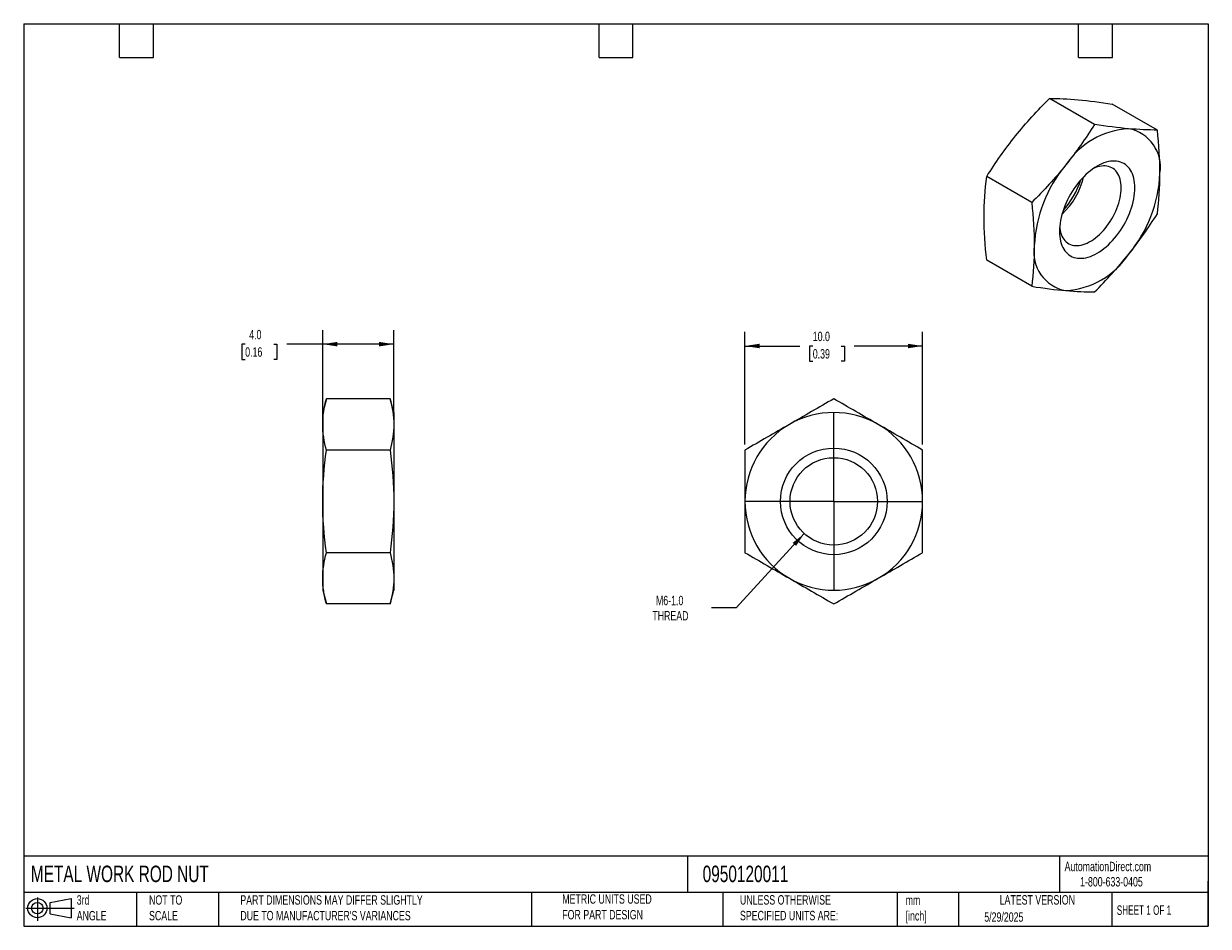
# Model space of a CAD drawing. Header units: millimetres. Extents: x 1.6 to 68.3, y 1.6 to 52.4.
import ezdxf

# ---------------------------------------------------------------- set-up
doc = ezdxf.new("R2010")
doc.units = ezdxf.units.MM
doc.header["$LTSCALE"] = 0.25
doc.linetypes.add('SLD-Center', pattern=[19.05, 15.24, -1.27, 1.27, -1.27])
doc.linetypes.add('SLD-Solid', pattern=[0])
doc.layers.add('CENTER', color=40, linetype='SLD-Center')
doc.layers.add('SLD-DEFPOINTS', color=7, linetype='Continuous')
doc.layers.add('DIMENSIONS', color=140, linetype='SLD-Solid', lineweight=25)
doc.layers.add('TEXT', color=140, linetype='SLD-Solid', lineweight=25)
doc.styles.add('SLDTEXTSTYLE0', font='TXT', dxfattribs={"width": 0.7})
doc.styles.add('SLDTEXTSTYLE1', font='TXT', dxfattribs={"width": 0.65})
doc.dimstyles.new('SLDDIMSTYLE0', dxfattribs={"dimtxt": 0.539502, "dimasz": 0.8255, "dimexe": 0, "dimexo": 0.0625, "dimgap": 0.134875, "dimtad": 0, "dimtih": 1, "dimtoh": 1, "dimrnd": 1e-09, "dimzin": 4, "dimdsep": 46, "dimtxsty": 'SLDTEXTSTYLE0', "dimsah": 1, "dimcen": 0.09, "dimadec": 0, "dimazin": 1, "dimtfac": 1, "dimtofl": 0, "dimtmove": 0, "dimatfit": 3, "dimfxl": 0, "dimfrac": 2, "dimtolj": 1, "dimtzin": 12, "dimarcsym": 0})
doc.dimstyles.new('SLDDIMSTYLE1', dxfattribs={"dimtxt": 0.539502, "dimasz": 0.8255, "dimexe": 0, "dimexo": 0.0625, "dimgap": 0.134875, "dimtad": 0, "dimtih": 1, "dimtoh": 1, "dimrnd": 1e-09, "dimzin": 12, "dimdsep": 46, "dimtxsty": 'SLDTEXTSTYLE0', "dimsah": 1, "dimcen": 0, "dimadec": 0, "dimazin": 3, "dimtfac": 1, "dimtofl": 0, "dimtmove": 0, "dimatfit": 3, "dimfxl": 0, "dimfrac": 2, "dimtolj": 1, "dimtzin": 12, "dimarcsym": 0})

# ---------------------------------------------------------------- blocks, each defined once
blk = doc.blocks.new('Block11')
at = {"color": 7, "linetype": 'SLD-Solid', "lineweight": 18}
for p, q in [((0, 0.72), (2.718, 0.72)), ((0.647, 1.328), (0.647, 0)), ((1.37, 1.042), (2.544, 1.258)), ((1.37, 0.399), (1.37, 1.042)), ((2.544, 1.258), (2.544, 0.183)), ((1.37, 0.399), (2.544, 0.183))]:
    blk.add_line(p, q, dxfattribs=at)
for radius in [0.538, 0.321]:
    blk.add_circle((0.647, 0.72), radius, dxfattribs=at)
blk = doc.blocks.new('Block12')
at = {"layer": 'SLD-DEFPOINTS'}
blk.add_blockref('Block11', (0, 0), dxfattribs=at)
blk = doc.blocks.new('_D')
at = {"layer": 'DIMENSIONS'}
for p, q in [((18.417, 30.151), (18.417, 35.145)), ((22.417, 30.151), (22.417, 35.145)), ((14.055, 34.351), (13.874, 34.351)), ((13.874, 34.351), (13.874, 33.493)), ((15.658, 34.351), (15.84, 34.351)), ((15.84, 34.351), (15.84, 33.493)), ((18.417, 34.351), (16.389, 34.351)), ((22.417, 34.351), (18.417, 34.351)), ((13.874, 33.493), (14.055, 33.493)), ((15.84, 33.493), (15.658, 33.493))]:
    blk.add_line(p, q, dxfattribs=at)
for points in [[(18.417, 34.351), (19.242, 34.224), (19.242, 34.478)], [(22.417, 34.351), (21.591, 34.478), (21.591, 34.224)]]:
    blk.add_solid(points, dxfattribs=at)
at = {"layer": 'DIMENSIONS', "char_height": 0.5292, "attachment_point": 1, "style": 'SLDTEXTSTYLE0'}
for s, insert in [('4.0', (14.28, 35.154)), ('0.16', (14.055, 34.176))]:
    blk.add_mtext(s, dxfattribs=dict(at, insert=insert))
blk = doc.blocks.new('_D_1')
at = {"layer": 'DIMENSIONS'}
for p, q in [((42.183, 28.707), (42.183, 35.041)), ((52.183, 28.707), (52.183, 35.041)), ((42.183, 34.247), (45.271, 34.247)), ((46.001, 34.247), (45.82, 34.247)), ((45.82, 34.247), (45.82, 33.39)), ((47.605, 34.247), (47.786, 34.247)), ((47.786, 34.247), (47.786, 33.39)), ((52.183, 34.247), (48.336, 34.247)), ((45.82, 33.39), (46.001, 33.39)), ((47.786, 33.39), (47.605, 33.39))]:
    blk.add_line(p, q, dxfattribs=at)
for points in [[(42.183, 34.247), (43.008, 34.12), (43.008, 34.374)], [(52.183, 34.247), (51.357, 34.374), (51.357, 34.12)]]:
    blk.add_solid(points, dxfattribs=at)
at = {"layer": 'DIMENSIONS', "char_height": 0.5292, "attachment_point": 1, "style": 'SLDTEXTSTYLE0'}
for s, insert in [('10.0', (46.001, 35.05)), ('0.39', (46.001, 34.072))]:
    blk.add_mtext(s, dxfattribs=dict(at, insert=insert))
blk = doc.blocks.new('_D_2')
at = {"layer": 'DIMENSIONS'}
for p, q in [((45.521, 23.691), (41.684, 19.505)), ((41.684, 19.505), (40.295, 19.505))]:
    blk.add_line(p, q, dxfattribs=at)
blk.add_solid([(45.521, 23.691), (44.87, 23.168), (45.057, 22.996)], dxfattribs=at)
at = {"layer": 'DIMENSIONS', "char_height": 0.5292, "attachment_point": 1, "style": 'SLDTEXTSTYLE0'}
for s, insert in [('M6-1.0', (37.175, 20.188)), ('THREAD', (36.97, 19.33))]:
    blk.add_mtext(s, dxfattribs=dict(at, insert=insert))
blk = doc.blocks.new('SW_CENTERMARKSYMBOL_0')
at = {"layer": 'CENTER', "color": 0}
for p, q in [((0, 2.54), (0, 4.9985)), ((0, 0), (0, 2.54)), ((-2.54, 0), (-4.9985, 0)), ((0, 0), (-2.54, 0)), ((0, 0), (0, -2.54)), ((0, 0), (2.54, 0)), ((2.54, 0), (4.9985, 0)), ((0, -2.54), (0, -4.9985))]:
    blk.add_line(p, q, dxfattribs=at)

msp = doc.modelspace()

# ---------------------------------------------------------------- linework, layer by layer
for p, q in [((61.859, 46.719), (59.324, 48.182)), ((65.395, 46.403), (62.86, 47.866)), ((58.324, 42.321), (55.788, 43.784)), ((58.324, 37.606), (55.788, 39.07)), ((18.624, 31.276), (18.417, 30.503)), ((22.209, 31.276), (18.624, 31.276)), ((22.417, 30.503), (22.209, 31.276)), ((18.417, 30.503), (18.417, 29.833)), ((22.417, 30.503), (22.417, 29.833)), ((18.417, 29.833), (18.417, 25.503)), ((22.417, 29.833), (22.417, 25.503)), ((22.209, 28.39), (18.624, 28.39)), ((18.417, 25.503), (18.417, 21.173)), ((22.417, 25.503), (22.417, 21.173)), ((22.209, 22.616), (18.624, 22.616)), ((18.417, 21.173), (18.417, 20.503)), ((22.417, 21.173), (22.417, 20.503)), ((18.417, 20.503), (18.624, 19.729)), ((22.209, 19.729), (22.417, 20.503)), ((22.209, 19.729), (18.624, 19.729))]:
    msp.add_line(p, q)
at = {"flags": 128}
for points in [[(64.127, 43.144), (64.123, 43.29), (64.112, 43.431), (64.092, 43.566), (64.066, 43.695), (64.031, 43.818), (63.989, 43.934), (63.94, 44.042), (63.884, 44.143), (63.821, 44.235), (63.752, 44.319), (63.676, 44.395), (63.594, 44.461), (63.506, 44.518), (63.413, 44.565), (63.314, 44.603), (63.211, 44.631), (63.103, 44.65), (62.992, 44.658), (62.876, 44.656), (62.758, 44.645), (62.637, 44.623), (62.514, 44.591), (62.388, 44.55), (62.262, 44.499), (62.134, 44.439), (62.006, 44.369), (61.878, 44.291), (61.75, 44.204), (61.623, 44.109), (61.498, 44.005), (61.375, 43.894), (61.254, 43.776), (61.135, 43.651), (61.02, 43.52), (60.908, 43.383), (60.801, 43.24), (60.698, 43.093), (60.599, 42.941), (60.506, 42.786), (60.418, 42.628), (60.336, 42.467), (60.26, 42.304), (60.19, 42.139), (60.128, 41.974), (60.071, 41.808), (60.022, 41.643), (59.981, 41.479), (59.946, 41.317), (59.919, 41.157), (59.9, 40.999), (59.888, 40.845), (59.885, 40.695), (59.888, 40.55), (59.9, 40.409), (59.919, 40.274), (59.946, 40.145), (59.981, 40.022), (60.022, 39.906), (60.071, 39.798), (60.128, 39.697), (60.19, 39.605), (60.26, 39.52), (60.336, 39.445), (60.418, 39.379), (60.506, 39.322), (60.599, 39.274), (60.698, 39.236), (60.801, 39.208), (60.908, 39.19), (61.02, 39.182), (61.135, 39.183), (61.254, 39.195), (61.375, 39.217), (61.498, 39.248), (61.623, 39.29), (61.75, 39.34), (61.878, 39.401), (62.006, 39.47), (62.134, 39.549), (62.262, 39.636), (62.388, 39.731), (62.514, 39.834), (62.637, 39.945), (62.758, 40.064), (62.876, 40.189), (62.992, 40.32), (63.103, 40.457), (63.211, 40.599), (63.314, 40.747), (63.413, 40.898), (63.506, 41.054), (63.594, 41.212), (63.676, 41.373), (63.752, 41.536), (63.821, 41.701), (63.884, 41.866), (63.94, 42.031), (63.989, 42.196), (64.031, 42.36), (64.066, 42.523), (64.092, 42.683), (64.112, 42.84), (64.123, 42.994), (64.127, 43.144)], [(63.361, 43.144), (63.358, 43.276), (63.346, 43.403), (63.327, 43.524), (63.3, 43.639), (63.265, 43.747), (63.223, 43.849), (63.175, 43.942), (63.119, 44.027), (63.056, 44.104), (62.987, 44.173), (62.912, 44.232), (62.832, 44.282), (62.745, 44.322), (62.654, 44.352), (62.558, 44.373), (62.458, 44.384), (62.355, 44.384), (62.248, 44.375), (62.138, 44.356), (62.026, 44.326), (61.912, 44.287), (61.805, 44.242)], [(59.894, 40.933), (59.9, 40.879), (59.919, 40.758), (59.946, 40.643), (59.981, 40.534), (60.022, 40.433), (60.071, 40.34), (60.127, 40.254), (60.19, 40.177), (60.259, 40.109), (60.334, 40.05), (60.414, 40), (60.501, 39.96), (60.592, 39.929), (60.688, 39.909), (60.788, 39.898), (60.891, 39.897), (60.998, 39.907), (61.108, 39.926), (61.22, 39.955), (61.334, 39.994), (61.449, 40.043), (61.565, 40.101), (61.681, 40.168), (61.797, 40.244), (61.912, 40.328), (62.026, 40.421), (62.138, 40.521), (62.248, 40.628), (62.355, 40.742), (62.458, 40.863), (62.558, 40.989), (62.654, 41.12), (62.745, 41.256), (62.832, 41.396), (62.912, 41.539), (62.987, 41.684), (63.056, 41.832), (63.119, 41.981), (63.175, 42.131), (63.223, 42.281), (63.265, 42.43), (63.3, 42.578), (63.327, 42.724), (63.346, 42.868), (63.358, 43.008), (63.361, 43.144)]]:
    msp.add_lwpolyline(points, dxfattribs=at)
for radius in [3, 2.459]:
    msp.add_circle((47.183, 25.503), radius)
for centre, radius, start, end in [((64.047, 41.92), 4.564, 93.42955, 146.56508), ((63.366, 44.311), 2.204, 350.86792, 79.33342), ((66.127, 39.529), 7.665, 140.20298, 177.38566), ((57.289, 44.643), 4.044, 312.67075, 347.33463), ((56.28, 45.225), 5.078, 318.63818, 341.3672), ((57.885, 44.31), 7.665, 320.20298, 357.38566), ((60.646, 39.529), 2.204, 170.86792, 259.33342), ((59.965, 41.919), 4.564, 273.42955, 326.56508), ((47.183, 25.503), 5, 60, 120), ((47.183, 25.503), 5, 120, 180), ((47.183, 25.503), 5, 0, 60), ((47.183, 25.503), 5, 180, 240), ((47.183, 25.503), 5, 300, 0), ((47.183, 25.503), 5, 240, 300)]:
    msp.add_arc(centre, radius, start, end)
for points in [[(57.41, 46.068), (58.002, 46.805), (58.647, 47.505), (59.324, 48.182)], [(59.324, 48.182), (59.82, 48.182), (60.353, 48.162), (60.945, 48.109)], [(60.945, 48.109), (61.537, 48.056), (62.182, 47.971), (62.86, 47.866)], [(61.859, 46.719), (61.363, 45.937), (60.83, 45.172), (60.238, 44.435)], [(63.774, 46.476), (63.181, 46.529), (62.537, 46.614), (61.859, 46.719)], [(55.788, 43.784), (56.284, 44.566), (56.817, 45.331), (57.41, 46.068)], [(65.395, 46.403), (64.899, 46.403), (64.366, 46.423), (63.774, 46.476)], [(65.541, 43.961), (65.541, 44.751), (65.486, 45.568), (65.395, 46.403)], [(60.238, 44.435), (59.646, 43.698), (59.001, 42.998), (58.324, 42.321)], [(55.642, 41.512), (55.642, 42.301), (55.698, 43.054), (55.788, 43.784)], [(65.395, 41.688), (65.486, 42.418), (65.541, 43.171), (65.541, 43.961)], [(58.324, 42.321), (58.415, 41.486), (58.47, 40.669), (58.47, 39.879)], [(55.788, 39.07), (55.698, 39.905), (55.642, 40.722), (55.642, 41.512)], [(63.774, 39.405), (64.366, 40.141), (64.899, 40.906), (65.395, 41.688)], [(58.47, 39.879), (58.47, 39.089), (58.415, 38.336), (58.324, 37.606)], [(61.859, 37.29), (62.537, 37.968), (63.181, 38.668), (63.774, 39.405)], [(58.324, 37.606), (59.001, 37.501), (59.646, 37.417), (60.238, 37.364)], [(60.238, 37.364), (60.83, 37.311), (61.363, 37.29), (61.859, 37.29)], [(18.417, 29.833), (18.417, 30.317), (18.496, 30.797), (18.624, 31.276)], [(22.209, 31.276), (22.338, 30.797), (22.417, 30.317), (22.417, 29.833)], [(47.183, 31.276), (46.353, 30.797), (45.52, 30.317), (44.683, 29.833)], [(49.683, 29.833), (48.845, 30.317), (48.012, 30.797), (47.183, 31.276)], [(18.624, 28.39), (18.496, 28.869), (18.417, 29.349), (18.417, 29.833)], [(22.417, 29.833), (22.417, 29.349), (22.338, 28.869), (22.209, 28.39)], [(44.683, 29.833), (43.845, 29.349), (43.012, 28.869), (42.183, 28.39)], [(52.183, 28.39), (51.353, 28.869), (50.52, 29.349), (49.683, 29.833)], [(18.417, 25.503), (18.417, 26.47), (18.496, 27.432), (18.624, 28.39)], [(22.209, 28.39), (22.338, 27.432), (22.417, 26.47), (22.417, 25.503)], [(42.183, 28.39), (42.183, 27.432), (42.183, 26.47), (42.183, 25.503)], [(52.183, 25.503), (52.183, 26.47), (52.183, 27.432), (52.183, 28.39)], [(18.624, 22.616), (18.496, 23.574), (18.417, 24.536), (18.417, 25.503)], [(22.417, 25.503), (22.417, 24.536), (22.338, 23.574), (22.209, 22.616)], [(42.183, 25.503), (42.183, 24.536), (42.183, 23.574), (42.183, 22.616)], [(52.183, 22.616), (52.183, 23.574), (52.183, 24.536), (52.183, 25.503)], [(18.417, 21.173), (18.417, 21.656), (18.496, 22.137), (18.624, 22.616)], [(22.209, 22.616), (22.338, 22.137), (22.417, 21.656), (22.417, 21.173)], [(42.183, 22.616), (43.012, 22.137), (43.845, 21.656), (44.683, 21.173)], [(49.683, 21.173), (50.52, 21.656), (51.353, 22.137), (52.183, 22.616)], [(18.624, 19.729), (18.496, 20.208), (18.417, 20.689), (18.417, 21.173)], [(22.417, 21.173), (22.417, 20.689), (22.338, 20.208), (22.209, 19.729)], [(44.683, 21.173), (45.52, 20.689), (46.353, 20.208), (47.183, 19.729)], [(47.183, 19.729), (48.012, 20.208), (48.845, 20.689), (49.683, 21.173)]]:
    msp.add_open_spline(points, degree=3)
at = {"layer": 'TEXT'}
for p, q in [((1.587, 52.387), (68.262, 52.387)), ((1.587, 52.387), (1.587, 1.587)), ((6.985, 50.483), (6.985, 52.387)), ((8.89, 50.483), (8.89, 52.387)), ((33.972, 50.483), (33.972, 52.387)), ((35.877, 50.483), (35.877, 52.387)), ((60.96, 50.483), (60.96, 52.387)), ((62.865, 50.483), (62.865, 52.387)), ((68.262, 52.387), (68.262, 1.587)), ((6.985, 50.483), (8.89, 50.483)), ((33.972, 50.483), (35.877, 50.483)), ((60.96, 50.483), (62.865, 50.483)), ((68.262, 5.532), (1.587, 5.532)), ((38.94, 5.532), (38.94, 3.492)), ((59.894, 5.532), (59.894, 3.492)), ((68.262, 1.587), (68.262, 4.128)), ((68.262, 3.492), (1.587, 3.492)), ((7.937, 3.492), (7.937, 1.587)), ((12.553, 3.492), (12.553, 1.587)), ((30.162, 3.492), (30.162, 1.587)), ((40.945, 3.492), (40.945, 1.587)), ((50.756, 3.492), (50.756, 1.587)), ((54.203, 3.492), (54.203, 1.587)), ((62.837, 3.492), (62.837, 1.587)), ((1.587, 1.587), (68.262, 1.587))]:
    msp.add_line(p, q, dxfattribs=at)

# ---------------------------------------------------------------- block references
at = {"layer": 'CENTER'}
msp.add_blockref('SW_CENTERMARKSYMBOL_0', (47.183, 25.503), dxfattribs=at)
at = {"layer": 'SLD-DEFPOINTS'}
msp.add_blockref('Block12', (1.709, 1.888), dxfattribs=at)

# ---------------------------------------------------------------- texts
at = {"layer": 'TEXT'}
for s, insert, char_height, attachment_point, style in [('METAL WORK ROD NUT', (1.991, 5.002), 0.92604, 1, 'SLDTEXTSTYLE0'), ('0950120011', (39.802, 5.002), 0.926, 1, 'SLDTEXTSTYLE0'), ('AutomationDirect.com', (60.174, 5.219), 0.52917, 1, 'SLDTEXTSTYLE0'), ('1-800-633-0405', (61.048, 4.359), 0.52917, 1, 'SLDTEXTSTYLE0'), ('3rd^JANGLE', (4.571, 3.334), 0.5292, 1, 'SLDTEXTSTYLE0'), ('NOT TO^JSCALE', (8.644, 3.334), 0.52917, 1, 'SLDTEXTSTYLE0'), ("PART DIMENSIONS MAY DIFFER SLIGHTLY ^JDUE TO MANUFACTURER'S VARIANCES", (13.78, 3.335), 0.52917, 1, 'SLDTEXTSTYLE0'), ('METRIC UNITS USED ^JFOR PART DESIGN', (31.901, 3.389), 0.52917, 1, 'SLDTEXTSTYLE0'), ('UNLESS OTHERWISE ^JSPECIFIED UNITS ARE:', (41.902, 3.34), 0.52917, 1, 'SLDTEXTSTYLE0'), ('LATEST VERSION', (58.638, 3.341), 0.52917, 2, 'SLDTEXTSTYLE0'), ('mm^J[inch]', (51.227, 3.324), 0.5292, 1, 'SLDTEXTSTYLE0'), ('SHEET 1 OF 1', (63.11, 2.763), 0.52917, 1, 'SLDTEXTSTYLE1'), ('5/29/2025', (55.653, 2.374), 0.5292, 1, 'SLDTEXTSTYLE0')]:
    msp.add_mtext(s, dxfattribs=dict(at, insert=insert, char_height=char_height, attachment_point=attachment_point, style=style))

# ---------------------------------------------------------------- dimensions: what is measured, and where the dimension line sits
at = {"layer": 'DIMENSIONS'}
for base, p1, p2, picture, middle in [((18.417, 34.351), (22.417, 29.833), (18.417, 29.833), '_D', (14.857, 34.351)), ((52.183, 34.247), (42.183, 28.39), (52.183, 28.39), '_D_1', (46.803, 34.247))]:
    dim = msp.add_linear_dim(base=base, p1=p1, p2=p2, dimstyle='SLDDIMSTYLE0', dxfattribs=at)
    dim.commit()
    dim.dimension.update_dxf_attribs({"geometry": picture, "text_midpoint": middle, "dimtype": 160})
dim = msp.add_diameter_dim_2p(p1=(48.844, 27.315), p2=(45.521, 23.691), text='M6-1.0\\PTHREAD', dimstyle='SLDDIMSTYLE1', override={"dimpost": '<>'}, dxfattribs=at)
dim.commit()
dim.dimension.update_dxf_attribs({"geometry": '_D_2', "text_midpoint": (38.434, 19.505), "dimtype": 163})

doc.saveas('drawing.dxf')
